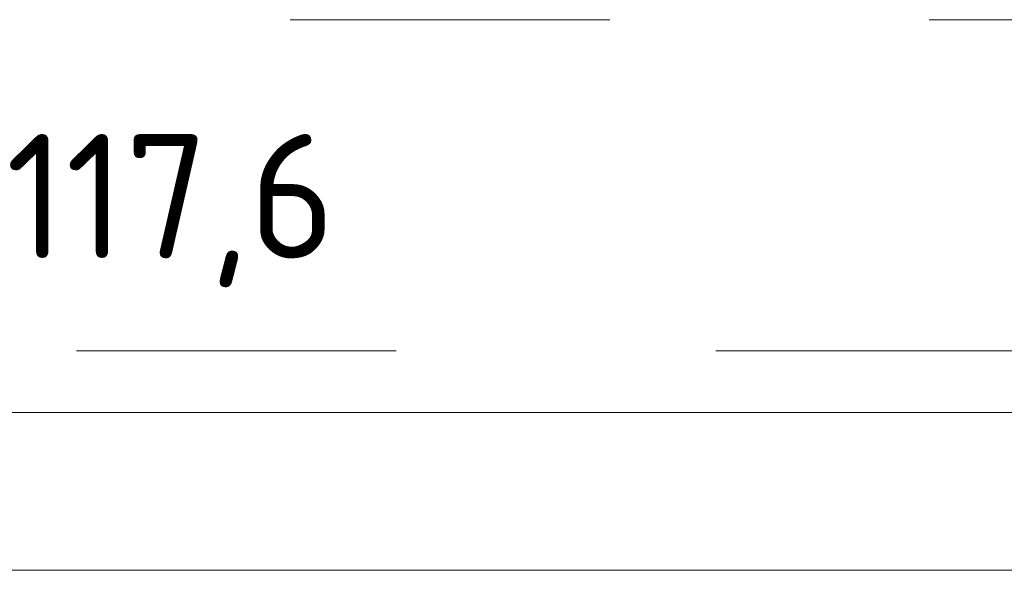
# Model space of a CAD drawing. Header units: inches. Extents: x 511 to 849, y 252 to 484.
# Tile 80 of 235: x 590 to 630, y 455 to 477. Entities that reach past the tile are written whole.
import ezdxf

# ---------------------------------------------------------------- set-up
doc = ezdxf.new("R2010")
doc.units = ezdxf.units.IN
doc.header["$MEASUREMENT"] = 0
doc.linetypes.add('AI-Linetype-14', pattern=[25.719999, 12.86, -12.86])
doc.linetypes.add('AI-Linetype-5', pattern=[25.719999, 12.86, -12.86])
doc.layers.add('1', color=7, linetype='Continuous')
doc.layers.add('Top', color=7, linetype='Continuous')

# ---------------------------------------------------------------- blocks, each defined once
blk = doc.blocks.new('block 3')
at = {"layer": '1', "color": 8, "lineweight": 18, "true_color": 0x808080}
blk.add_lwpolyline([(805.569, 460.935), (517.869, 460.935)], dxfattribs=at)
blk = doc.blocks.new('block 1301')
at = {"layer": '1', "color": 18, "lineweight": 13, "true_color": 0x4c0000}
blk.add_lwpolyline([(543.597, 454.585), (656.718, 454.585)], dxfattribs=at)
blk = doc.blocks.new('block 1343')
at = {"layer": '1', "color": 18, "lineweight": 13, "true_color": 0x4c0000}
blk.add_lwpolyline([(543.597, 454.585), (656.718, 454.585)], dxfattribs=at)
blk = doc.blocks.new('block 3709')
at = {"layer": '1', "color": 193, "linetype": 'AI-Linetype-5', "lineweight": 18, "true_color": 0x9966cc}
blk.add_lwpolyline([(524.219, 476.727), (799.219, 476.727)], dxfattribs=at)
blk = doc.blocks.new('block 3718')
at = {"layer": '1', "color": 193, "linetype": 'AI-Linetype-14', "lineweight": 18, "true_color": 0x9966cc}
blk.add_lwpolyline([(541.347, 463.412), (658.968, 463.412)], dxfattribs=at)
blk = doc.blocks.new('block 4258')
at = {"layer": '1', "color": 155, "lineweight": 18, "true_color": 0x4c7299}
blk.add_lwpolyline([(543.597, 454.585), (656.718, 454.585)], dxfattribs=at)
blk = doc.blocks.new('block 4270')
at = {"layer": '1', "color": 18, "lineweight": 13, "true_color": 0x4c0000}
blk.add_lwpolyline([(544.917, 454.585), (583.314, 454.585), (621.711, 454.585), (640.909, 454.585)], dxfattribs=at)
blk = doc.blocks.new('block 4448')
at = {"layer": '1', "color": 18, "lineweight": 13, "true_color": 0x4c0000}
blk.add_lwpolyline([(544.917, 454.585), (583.314, 454.585), (621.711, 454.585), (640.909, 454.585)], dxfattribs=at)
blk = doc.blocks.new('block 6120')
at = {"layer": 'Top', "color": 193, "true_color": 0x9966cc, "insert": (589.937, 465.964), "char_height": 5, "attachment_point": 7}
blk.add_mtext('\\fDINPro|b0|i0|c0|p34;\\W1.0056;117,6', dxfattribs=at)

msp = doc.modelspace()

# ---------------------------------------------------------------- block references
at = {"layer": '1'}
for name in ['block 3709', 'block 3718', 'block 3', 'block 4270', 'block 4448', 'block 1301', 'block 1343', 'block 4258']:
    msp.add_blockref(name, (0, 0), dxfattribs=at)
at = {"layer": 'Top'}
msp.add_blockref('block 6120', (0, 0), dxfattribs=at)

doc.saveas('drawing.dxf')
